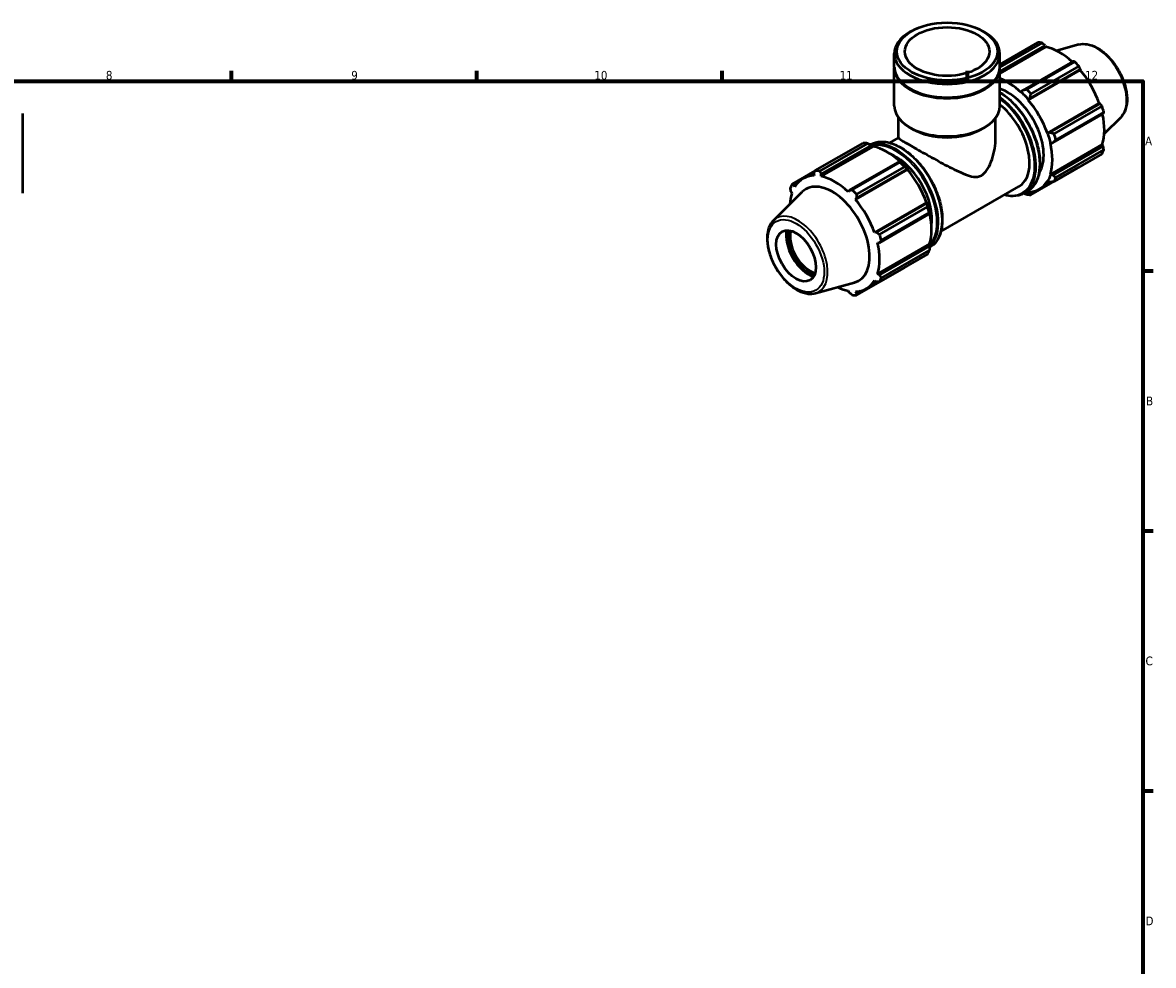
# Model space of a CAD drawing. Header units: millimetres. Extents: x 0 to 908, y 0 to 945.
# Tile 4 of 5: x 501 to 824, y 321 to 591. Entities that reach past the tile are written whole.
import ezdxf

# ---------------------------------------------------------------- set-up
doc = ezdxf.new("R2010")
doc.units = ezdxf.units.MM
for name, color, linetype, lineweight in [('Border (ISO)', 7, 'Continuous', 70), ('Visible (ISO)', 7, 'Continuous', 50), ('Visible Narrow (ISO)', 7, 'Continuous', 35)]:
    doc.layers.add(name, color=color, linetype=linetype, lineweight=lineweight)
doc.styles.add('Note Text (ISO)', font='tahoma.ttf')

# ---------------------------------------------------------------- blocks, each defined once
blk = doc.blocks.new('Borders Default Border')
at = {"layer": 'Border (ISO)'}
for p, q in [((560.67, 574), (560.67, 576.9)), ((630.75, 574), (630.75, 576.9)), ((700.83, 574), (700.83, 576.9)), ((770.92, 574), (770.92, 576.9)), ((821, 519.75), (823.9, 519.75)), ((821, 445.5), (823.9, 445.5)), ((821, 371.25), (823.9, 371.25))]:
    blk.add_line(p, q, dxfattribs=at)
at = {"layer": 'Border (ISO)', "flags": 128}
blk.add_lwpolyline([(20, 20), (20, 574), (821, 574), (821, 20), (20, 20)], dxfattribs=at)
at = {"layer": 'Border (ISO)', "color": 232, "true_color": 0xca0064, "char_height": 2.5, "attachment_point": 7, "style": 'Note Text (ISO)'}
for s, insert in [('8', (524.81, 574.34)), ('9', (594.88, 574.35)), ('10', (664.29, 574.35)), ('11', (734.37, 574.4)), ('12', (804.46, 574.4)), ('A', (821.59, 555.62)), ('B', (821.89, 481.37)), ('C', (821.73, 407.08)), ('D', (821.73, 332.88))]:
    blk.add_mtext(s, dxfattribs=dict(at, insert=insert))

msp = doc.modelspace()

# ---------------------------------------------------------------- linework, layer by layer
at = {"layer": 'Visible (ISO)'}
for p, q in [((754.877, 588.245), (754.364, 587.947)), ((775.249, 588.245), (775.762, 587.947)), ((780.136, 578.772), (790.964, 585.007)), ((792.167, 584.891), (780.136, 577.962)), ((749.99, 578.009), (749.99, 581.833)), ((780.136, 576.765), (793.035, 584.193)), ((780.136, 576.166), (793.294, 583.743)), ((780.136, 578.009), (780.136, 581.833)), ((793.035, 584.193), (793.294, 583.743)), ((802.677, 584.409), (796.282, 582.674)), ((800.996, 579.609), (786.573, 571.303)), ((787.813, 571.628), (801.505, 579.513)), ((802.709, 578.244), (789.016, 570.359)), ((749.99, 566.891), (749.99, 577.764)), ((780.136, 566.891), (780.136, 577.764)), ((788.237, 568.581), (803.071, 577.123)), ((788.704, 569.054), (803.128, 577.36)), ((803.128, 577.36), (803.071, 577.123)), ((754.577, 571.772), (754.364, 571.895)), ((775.549, 571.772), (775.762, 571.895)), ((786.214, 570.888), (786.172, 570.76)), ((786.573, 571.303), (786.214, 570.888)), ((788.237, 568.581), (788.301, 568.686)), ((788.301, 568.686), (788.704, 569.054)), ((793.691, 559.136), (808.524, 567.678)), ((808.757, 567.61), (794.333, 559.304)), ((795.619, 558.922), (809.312, 566.807)), ((808.524, 567.678), (808.757, 567.61)), ((501.031, 564.693), (501.031, 541.988)), ((751.196, 557.776), (751.196, 563.489)), ((778.93, 557.776), (778.93, 563.489)), ((795.216, 556.331), (809.64, 564.637)), ((809.81, 565.129), (796.118, 557.243)), ((814.65, 563.617), (809.94, 558.956)), ((755.22, 560.28), (754.364, 560.777)), ((774.906, 560.28), (775.762, 560.777)), ((793.813, 559.139), (793.691, 559.136)), ((794.333, 559.304), (793.813, 559.139)), ((727.417, 548.413), (741.11, 556.298)), ((742.313, 556.182), (728.621, 548.297)), ((729.13, 547.393), (743.553, 555.699)), ((743.553, 555.699), (743.912, 555.506)), ((743.912, 555.506), (743.953, 555.33)), ((748.69, 556.353), (751.196, 557.796)), ((794.546, 556.256), (794.678, 556.228)), ((794.546, 547.339), (809.38, 555.881)), ((794.678, 556.228), (795.216, 556.331)), ((809.38, 555.881), (809.64, 555.433)), ((743.953, 555.33), (729.12, 546.788)), ((809.64, 555.433), (795.216, 547.127)), ((809.312, 553.228), (795.619, 545.343)), ((796.118, 546.447), (809.81, 554.332)), ((751.514, 551.114), (737.091, 542.808)), ((737.959, 542.919), (751.651, 550.804)), ((752.855, 549.535), (739.162, 541.65)), ((751.707, 551.017), (751.514, 551.114)), ((789.016, 541.511), (802.709, 549.396)), ((727.395, 548.371), (720.814, 544.582)), ((723.926, 546.143), (727.226, 548.043)), ((726.998, 547.599), (727.055, 546.988)), ((729.12, 546.788), (729.13, 547.393)), ((753.731, 548.71), (738.897, 540.168)), ((739.223, 540.56), (753.646, 548.866)), ((753.646, 548.866), (753.794, 548.815)), ((753.794, 548.815), (753.731, 548.71)), ((794.678, 547.216), (794.546, 547.339)), ((795.216, 547.127), (794.678, 547.216)), ((721.369, 544.333), (722.447, 544.954)), ((721.602, 543.823), (721.369, 544.333)), ((737.091, 542.808), (736.832, 542.346)), ((763.287, 531.005), (785.589, 543.848)), ((791.366, 543.125), (795.094, 545.271)), ((793.691, 545.444), (793.813, 545.3)), ((793.813, 545.3), (794.333, 545.171)), ((715.475, 534.192), (723.686, 542.317)), ((720.486, 542.376), (720.746, 541.928)), ((738.897, 540.168), (739.223, 540.56)), ((786.983, 541.951), (787.968, 542.518)), ((788.301, 542.101), (788.237, 542.279)), ((788.704, 541.904), (788.301, 542.101)), ((789.668, 542.459), (788.704, 541.904)), ((759.184, 539.265), (744.35, 530.723)), ((759.275, 539.116), (744.852, 530.81)), ((745.735, 527.837), (760.158, 536.143)), ((745.765, 530.213), (759.458, 538.098)), ((759.956, 536.42), (746.264, 528.534)), ((759.184, 539.265), (759.306, 539.268)), ((759.306, 539.268), (759.275, 539.116)), ((760.158, 536.143), (760.171, 536.357)), ((744.852, 530.81), (744.35, 530.723)), ((745.206, 527.843), (745.735, 527.837)), ((760.039, 527.468), (745.206, 518.926)), ((760.158, 526.938), (745.735, 518.632)), ((760.039, 527.468), (760.171, 527.344)), ((760.171, 527.344), (760.158, 526.938)), ((759.458, 524.519), (745.765, 516.634)), ((746.264, 517.738), (759.956, 525.623)), ((739.162, 512.802), (752.855, 520.687)), ((744.35, 517.031), (744.852, 516.676)), ((745.735, 518.632), (745.206, 518.926)), ((727.449, 513.401), (738.597, 516.424)), ((736.832, 514.066), (737.091, 513.616)), ((739.223, 513.409), (738.897, 513.866)), ((740.327, 514.046), (739.223, 513.409)), ((742.026, 514.712), (745.393, 516.65))]:
    msp.add_line(p, q, dxfattribs=at)
for centre, major_axis, ratio, start_param, end_param in [((765.063, 581.833), (-15.073, 0), 0.5758617, 5.5016397, 10.2063236), ((796.836, 567.202), (-9.731, 16.898), 0.5780931, 5.8451561, 5.9396837), ((797.15, 567.382), (9.05, -15.715), 0.5780931, 2.0696433, 2.6635608), ((796.836, 567.202), (9.731, -16.898), 0.5780931, 1.9181653, 2.0126929), ((765.063, 577.764), (-15.073, 0), 0.5758617, 6.2690568, 9.4389065), ((765.063, 578.009), (-15.073, 0), 0.5758617, 0, 3.1415926), ((797.15, 567.382), (9.05, -15.715), 0.5780931, 1.2672974, 1.8781627), ((765.063, 577.764), (14.773, 0), 0.5758617, 3.9231383, 5.5016397), ((782.316, 558.84), (-9.05, 15.715), 0.5780931, 5.1942882, 5.6705747), ((782.316, 558.84), (7.298, -12.674), 0.5780931, 0.2796625, 2.5705517), ((783.144, 559.317), (-9.731, 16.898), 0.5780931, 5.059758, 5.1542856), ((782.316, 558.84), (9.147, -15.884), 0.5780931, 1.8781627, 2.0526956), ((782.316, 558.84), (-9.05, 15.715), 0.5780931, 4.4088901, 5.0197553), ((765.063, 566.891), (-15.073, 0), 0.5758617, 0, 3.1415927), ((778.291, 556.522), (7.298, -12.674), 0.5780931, 0, 2.1787089), ((796.836, 567.202), (9.731, -16.898), 0.5780931, 1.1327672, 1.2272947), ((797.15, 567.382), (9.05, -15.715), 0.5780931, 0.4818993, 1.0759774), ((765.063, 565.905), (13.867, 0), 0.5758617, 3.9231383, 5.5016397), ((782.316, 558.84), (9.147, -15.884), 0.5780931, 1.0927645, 1.2672974), ((783.144, 559.317), (-9.731, 16.898), 0.5780931, 4.2743598, 4.3688874), ((746.982, 538.493), (-9.731, 16.898), 0.5780931, 5.8451561, 5.9396837), ((782.316, 558.84), (-9.05, 15.715), 0.5780931, 3.6234919, 4.2343571), ((747.809, 538.969), (9.05, -15.715), 0.5780931, 2.0696433, 2.6635608), ((750.398, 540.459), (7.298, -12.674), 0.5780931, 0.6240821, 2.5175105), ((796.836, 567.202), (9.731, -16.898), 0.5780931, 0.347369, 0.4418966), ((746.982, 538.493), (9.731, -16.898), 0.5780931, 1.9181653, 2.0126929), ((747.809, 538.969), (-9.147, 15.884), 0.5780931, 5.0197553, 5.1942882), ((732.976, 530.427), (-9.05, 15.715), 0.5780931, 5.9796864, 6.5905516), ((733.29, 530.608), (-9.731, 16.898), 0.5780931, 5.8451561, 5.9396837), ((732.976, 530.427), (-9.05, 15.715), 0.5780931, 5.1942882, 5.8051535), ((747.809, 538.969), (9.05, -15.715), 0.5780931, 1.2672974, 1.8781627), ((782.316, 558.84), (9.147, -15.884), 0.5780931, 0.3073663, 0.4818993), ((783.144, 559.317), (9.731, -16.898), 0.5780931, 0.347369, 0.4418966), ((733.29, 530.608), (-9.731, 16.898), 0.5780931, 0.347369, 0.4418966), ((732.281, 530.027), (-7.541, 13.096), 0.5780931, 2.9904271, 6.4343509), ((733.29, 530.608), (9.731, -16.898), 0.5780931, 1.9181653, 2.0126929), ((782.316, 558.84), (9.05, -15.715), 0.5780931, 5.9796864, 6.5905516), ((732.976, 530.427), (9.05, -15.715), 0.5780931, 3.6234919, 3.8573456), ((732.976, 530.427), (-9.05, 15.715), 0.5780931, 4.4088901, 5.0197553), ((782.316, 558.84), (9.147, -15.884), 0.5780931, 5.8948269, 5.9796864), ((783.144, 559.317), (9.731, -16.898), 0.5780931, 5.8451561, 5.9396837), ((747.809, 538.969), (-9.147, 15.884), 0.5780931, 4.2343571, 4.4088901), ((746.982, 538.493), (9.731, -16.898), 0.5780931, 1.1327672, 1.2272947), ((747.809, 538.969), (9.05, -15.715), 0.5780931, 0.4818993, 1.0759774), ((725.524, 526.136), (-4.531, 7.869), 0.5780931, 0.5665352, 2.5750574), ((725.524, 526.136), (4.232, -7.349), 0.5780931, 3.6514614, 5.7733165), ((725.863, 526.331), (-3.992, 6.933), 0.5780931, 0.5129913, 2.6286013), ((733.29, 530.608), (9.731, -16.898), 0.5780931, 1.1327672, 1.2272947), ((732.976, 530.427), (-9.05, 15.715), 0.5780931, 3.6234919, 4.2343571), ((746.982, 538.493), (9.731, -16.898), 0.5780931, 0.347369, 0.4418966), ((732.976, 530.427), (9.05, -15.715), 0.5780931, 5.9796864, 6.5905516), ((733.29, 530.608), (9.731, -16.898), 0.5780931, 0.347369, 0.4418966), ((732.976, 530.427), (9.05, -15.715), 0.5780931, 5.5674324, 5.8051535), ((733.29, 530.608), (9.731, -16.898), 0.5780931, 5.8451561, 5.9396837)]:
    msp.add_ellipse(centre, major_axis=major_axis, ratio=ratio, start_param=start_param, end_param=end_param, dxfattribs=at)
for centre, major_axis, ratio in [((765.063, 582.424), (14.35, 0), 0.5758617), ((765.063, 582.424), (12.059, 0), 0.5758617), ((721.929, 524.066), (3.992, -6.933), 0.5780931)]:
    msp.add_ellipse(centre, major_axis=major_axis, ratio=ratio, dxfattribs=at)
for points, weights in [([(793.035, 584.193), (792.612, 584.536), (792.167, 584.891)], [1.00517227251, 1.00299226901, 1]), ([(801.505, 579.513), (801.247, 579.563), (800.996, 579.609)], [1, 1.00299226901, 1.00517227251]), ([(803.128, 577.36), (802.924, 577.794), (802.709, 578.244)], [1.00517227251, 1.00299226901, 1]), ([(787.813, 571.628), (787.174, 571.459), (786.573, 571.303)], [1.01768489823, 1.01250387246, 1.00652689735]), ([(788.704, 569.054), (788.852, 569.69), (789.016, 570.359)], [1.00652689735, 1.01250387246, 1.01768489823]), ([(809.312, 566.807), (809.03, 567.218), (808.757, 567.61)], [1, 1.00299226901, 1.00517227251]), ([(809.64, 564.637), (809.725, 564.879), (809.81, 565.129)], [1.00517227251, 1.00299226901, 1]), ([(795.619, 558.922), (794.958, 559.114), (794.333, 559.304)], [1.01768489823, 1.01250387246, 1.00652689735]), ([(742.313, 556.182), (742.951, 555.938), (743.553, 555.699)], [1.01768489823, 1.01250387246, 1.00652689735]), ([(795.216, 556.331), (795.652, 556.775), (796.118, 557.243)], [1.00652689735, 1.01250387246, 1.01768489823]), ([(809.81, 554.332), (809.725, 554.895), (809.64, 555.433)], [1, 1.00299226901, 1.00517227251]), ([(751.514, 551.114), (751.587, 550.966), (751.651, 550.804)], [1.00652689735, 1.01250387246, 1.01768489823]), ([(752.855, 549.535), (753.264, 549.197), (753.646, 548.866)], [1.01768489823, 1.01250387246, 1.00652689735]), ([(802.709, 549.396), (802.72, 549.417), (802.731, 549.438)], [1, 1.00015058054, 1.00029910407]), ([(726.998, 547.599), (727.202, 547.997), (727.417, 548.413)], [1.00517227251, 1.00299226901, 1]), ([(728.621, 548.297), (728.879, 547.835), (729.13, 547.393)], [1, 1.00299226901, 1.00517227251]), ([(796.118, 546.447), (795.652, 546.791), (795.216, 547.127)], [1.01768489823, 1.01250387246, 1.00652689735]), ([(720.486, 542.376), (720.401, 542.915), (720.316, 543.477)], [1.00517227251, 1.00299226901, 1]), ([(720.814, 544.582), (721.096, 544.454), (721.369, 544.333)], [1, 1.00299226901, 1.00517227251]), ([(737.091, 542.808), (737.514, 542.862), (737.959, 542.919)], [1.00517227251, 1.00299226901, 1]), ([(794.333, 545.171), (794.958, 545.252), (795.619, 545.343)], [1.00652689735, 1.01250387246, 1.01768489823]), ([(739.162, 541.65), (739.191, 541.093), (739.223, 540.56)], [1, 1.00299226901, 1.00517227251]), ([(786.981, 541.949), (787.389, 541.789), (787.813, 541.628)], [1.010434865, 1.01423621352, 1.01768489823]), ([(789.016, 541.511), (788.852, 541.708), (788.704, 541.904)], [1.01768489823, 1.01250387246, 1.00652689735]), ([(759.275, 539.116), (759.37, 538.621), (759.458, 538.098)], [1.00652689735, 1.01250387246, 1.01768489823]), ([(759.956, 536.42), (760.065, 536.281), (760.158, 536.143)], [1.01768489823, 1.01250387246, 1.00652689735]), ([(744.852, 530.81), (745.297, 530.517), (745.765, 530.213)], [1.00517227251, 1.00299226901, 1]), ([(746.264, 528.534), (745.992, 528.177), (745.735, 527.837)], [1, 1.00299226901, 1.00517227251]), ([(760.158, 526.938), (760.065, 526.297), (759.956, 525.623)], [1.00652689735, 1.01250387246, 1.01768489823]), ([(752.896, 520.74), (752.875, 520.714), (752.855, 520.687)], [1.01715737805, 1.01742216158, 1.01768489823]), ([(745.735, 518.632), (745.992, 518.193), (746.264, 517.738)], [1.00517227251, 1.00299226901, 1]), ([(737.959, 512.919), (737.514, 513.273), (737.091, 513.616)], [1, 1.00299226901, 1.00517227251]), ([(745.765, 516.634), (745.297, 516.654), (744.852, 516.676)], [1, 1.00299226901, 1.00517227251]), ([(739.223, 513.409), (739.191, 513.111), (739.162, 512.802)], [1.00517227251, 1.00299226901, 1])]:
    msp.add_rational_spline(points, weights, degree=2, dxfattribs=at)
for points, knots in [([(802.677, 584.409), (803.428, 584.612), (804.241, 584.637), (805.98, 584.351), (806.912, 584.009), (808.784, 582.981), (809.725, 582.281), (811.497, 580.609), (812.328, 579.637), (813.804, 577.523), (814.448, 576.382), (815.489, 574.038), (815.886, 572.836), (816.391, 570.479), (816.497, 569.326), (816.392, 567.179), (816.18, 566.185), (815.513, 564.667), (815.127, 564.089), (814.65, 563.617)], [5.6508865, 5.6508865, 5.6508865, 5.6508865, 5.9414672, 5.9414672, 6.2600776, 6.2600776, 6.59097, 6.59097, 6.9211718, 6.9211718, 7.2498571, 7.2498571, 7.5786217, 7.5786217, 7.9089938, 7.9089938, 8.2396148, 8.2396148, 8.4901479, 8.4901479, 8.4901479, 8.4901479]), ([(780.136, 570.821), (780.633, 570.512), (781.128, 570.169), (782.888, 568.819), (784.121, 567.627), (786.387, 564.935), (787.42, 563.436), (789.184, 560.278), (789.916, 558.621), (791.005, 555.312), (791.361, 553.662), (791.661, 550.53), (791.602, 549.049), (791.067, 546.41), (790.592, 545.251), (789.387, 543.563), (788.727, 542.955), (787.968, 542.518)], [6.3227097, 6.3227097, 6.3227097, 6.3227097, 6.4470627, 6.4470627, 6.7701575, 6.7701575, 7.0927172, 7.0927172, 7.4150731, 7.4150731, 7.7376951, 7.7376951, 8.0608475, 8.0608475, 8.3830622, 8.3830622, 8.6413135, 8.6413135, 8.6413135, 8.6413135]), ([(743.145, 555.86), (744.052, 556.381), (745.097, 556.657), (747.373, 556.7), (748.608, 556.455), (751.148, 555.462), (752.455, 554.704), (754.995, 552.756), (756.228, 551.565), (758.494, 548.873), (759.527, 547.373), (761.291, 544.215), (762.023, 542.558), (763.112, 539.25), (763.468, 537.599), (763.768, 534.467), (763.709, 532.986), (763.174, 530.348), (762.699, 529.189), (761.497, 527.505), (760.841, 526.899), (760.087, 526.463)], [5.4999729, 5.4999729, 5.4999729, 5.4999729, 5.8082403, 5.8082403, 6.124458, 6.124458, 6.4470627, 6.4470627, 6.7701575, 6.7701575, 7.0927172, 7.0927172, 7.4150731, 7.4150731, 7.7376951, 7.7376951, 8.0608475, 8.0608475, 8.3830622, 8.3830622, 8.6399192, 8.6399192, 8.6399192, 8.6399192]), ([(751.196, 557.776), (751.196, 557.691), (751.487, 557.468), (752.507, 556.83), (752.942, 556.567), (753.983, 555.952), (754.589, 555.599), (755.925, 554.83), (756.67, 554.405), (758.26, 553.505), (759.104, 553.031), (761.683, 551.597), (763.471, 550.622), (765.964, 549.319), (766.869, 548.859), (768.63, 548.015), (769.487, 547.629), (771.122, 547.007), (771.893, 546.768), (773.015, 546.628), (773.382, 546.619), (774.12, 546.725), (774.49, 546.839), (774.869, 547.057)], [6.1180547, 6.1180547, 6.1180547, 6.1180547, 6.6848325, 6.6848325, 6.9682214, 6.9682214, 7.2516102, 7.2516102, 7.5349991, 7.5349991, 7.818388, 7.818388, 8.3851657, 8.3851657, 8.7060777, 8.7060777, 9.0269897, 9.0269897, 9.3479017, 9.3479017, 9.5083577, 9.5083577, 9.6688137, 9.6688137, 9.6688137, 9.6688137]), ([(774.869, 547.057), (775.247, 547.274), (775.574, 547.562), (776.168, 548.223), (776.433, 548.597), (777.165, 549.804), (777.568, 550.719), (778.235, 552.667), (778.493, 553.694), (778.841, 555.753), (778.93, 556.786), (778.93, 557.776)], [0, 0, 0, 0, 0.160456, 0.160456, 0.320912, 0.320912, 0.641824, 0.641824, 0.9627359, 0.9627359, 1.2836479, 1.2836479, 1.2836479, 1.2836479]), ([(786.983, 541.951), (786.076, 541.428), (785.029, 541.152), (783.114, 541.116), (782.285, 541.227), (781.436, 541.456)], [2.3581282, 2.3581282, 2.3581282, 2.3581282, 2.66664762, 2.66664762, 2.88363598, 2.88363598, 2.88363598, 2.88363598]), ([(715.475, 534.192), (714.922, 533.645), (714.493, 532.954), (713.867, 531.307), (713.696, 530.329), (713.645, 528.194), (713.778, 527.029), (714.335, 524.657), (714.758, 523.45), (715.846, 521.113), (716.51, 519.983), (718.014, 517.906), (718.855, 516.959), (720.64, 515.34), (721.584, 514.669), (723.493, 513.682), (724.46, 513.366), (726.107, 513.182), (726.801, 513.225), (727.449, 513.401)], [0.9346301, 0.9346301, 0.9346301, 0.9346301, 1.2252108, 1.2252108, 1.5438212, 1.5438212, 1.8747136, 1.8747136, 2.2049154, 2.2049154, 2.5336007, 2.5336007, 2.8623653, 2.8623653, 3.1927374, 3.1927374, 3.5233584, 3.5233584, 3.7738915, 3.7738915, 3.7738915, 3.7738915])]:
    msp.add_open_spline(points, degree=3, knots=knots, dxfattribs=at)
at = {"layer": 'Visible Narrow (ISO)'}
for centre, major_axis, start_param, end_param in [((807.748, 573.486), (-6.056, 10.516), 3.2927583, 6.1320197), ((779.502, 557.22), (8.466, -14.702), 0, 2.3052525), ((778.517, 556.652), (8.466, -14.702), 0, 2.222734), ((778.291, 556.522), (8.306, -14.424), 5.7854001, 8.4838629), ((751.609, 541.157), (-8.466, 14.702), 3.1430394, 6.2829238), ((750.624, 540.59), (8.466, -14.702), 0.1291941, 3.0138072), ((750.398, 540.459), (-8.306, 14.424), 3.3374383, 6.0895098), ((722.377, 524.324), (-6.056, 10.516), 2.9904271, 6.4343509)]:
    msp.add_ellipse(centre, major_axis=major_axis, ratio=0.5780931, start_param=start_param, end_param=end_param, dxfattribs=at)
msp.add_ellipse((721.929, 524.066), major_axis=(5.665, -9.838), ratio=0.5780931, dxfattribs=at)

# ---------------------------------------------------------------- block references
msp.add_blockref('Borders Default Border', (0, 0))

doc.saveas('drawing.dxf')
